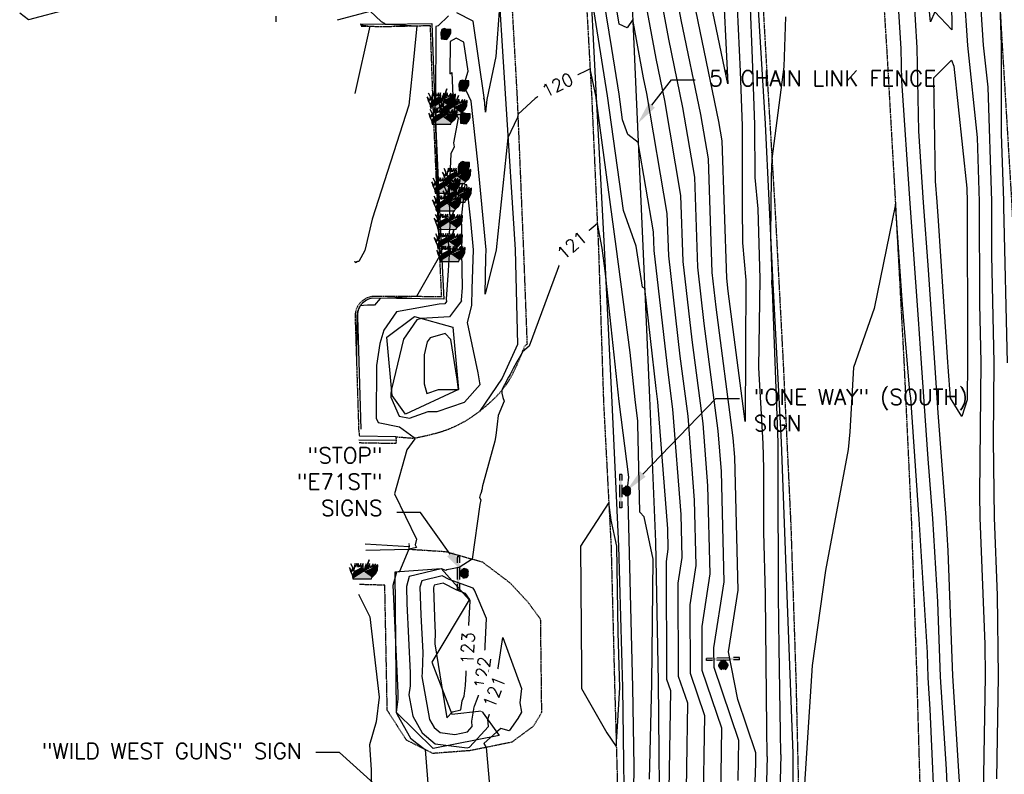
# Model space of a CAD drawing. Header units: feet. Extents: x 351431 to 355879, y 310968 to 329728.
# Tile 65 of 254: x 353309 to 353621, y 317784 to 318023. Entities that reach past the tile are written whole.
import ezdxf

# ---------------------------------------------------------------- set-up
doc = ezdxf.new("R2010")
doc.units = ezdxf.units.FT
doc.header["$MEASUREMENT"] = 0
doc.linetypes.add('D25', pattern=[0.375, 0.25, -0.125])
for name, color, linetype in [('ELIF', 153, 'LINKFENCE'), ('ELIO-LANDSCAPE', 3, 'Continuous'), ('ELTCH-EG2', 253, 'Continuous'), ('ELTCN-EG2', 251, 'Continuous'), ('ELTT', 3, 'Continuous'), ('ELYCB-BACK', 5, 'Continuous'), ('ELYCB-FL', 2, 'Continuous'), ('ELYSP', 1, 'D25'), ('ELYSS', 2, 'Continuous'), ('ESFS', 153, 'Continuous'), ('ESIO', 4, 'Continuous'), ('ESMask', 155, 'Continuous'), ('ETFS', 6, 'Continuous'), ('ETIF', 4, 'Continuous'), ('ETIS', 2, 'Continuous'), ('ETTC', 252, 'Continuous')]:
    doc.layers.add(name, color=color, linetype=linetype)
doc.styles.add('ANNO-TOPO', font='simplex.shx')
doc.styles.add('L80', font='simplex', dxfattribs={"height": 4})
doc.styles.add('ROMANSM', font='romansm.shx')
doc.linetypes.add('LINKFENCE', pattern='A,0.25,-0.08,0.25,-0.08,["X",ROMANSM,S=0.08,R=0,X=-0.004,Y=-0.04],-0.12', length=0.78)

# ---------------------------------------------------------------- blocks, each defined once
blk = doc.blocks.new('ESIPUBSIGN')
at = {"layer": 'ESMask'}
h = blk.add_hatch(color=256, dxfattribs=at)
edge = h.paths.add_edge_path()
edge.add_arc((0, 0), 0.03, 90, 450)
for p, q in [((-0.03, 0.1047), (-0.0447, 0.1047)), ((-0.0447, 0.1047), (-0.0447, 0.066)), ((-0.03, 0.1047), (-0.03, 0.066)), ((-0.0447, 0.0381), (-0.0447, -0.0393)), ((-0.03, 0.0381), (-0.03, -0.0393)), ((-0.0447, -0.0672), (-0.0447, -0.1059)), ((-0.03, -0.1059), (-0.0447, -0.1059)), ((-0.03, -0.0672), (-0.03, -0.1059))]:
    blk.add_line(p, q)
for start, end in [(144.23142, 216.35632), (17.97024, 107.04945), (253.53828, 340.78828)]:
    blk.add_arc((0, 0), 0.03, start, end)
blk.add_solid([(-0.0447, -0.1059), (-0.03, -0.1059), (-0.0447, 0.1047), (-0.03, 0.1047)], dxfattribs=at)
blk = doc.blocks.new('ESISHRUB')
blk.add_lwpolyline([(-0.0653, -0.0365), (0.0516, -0.0362), (0.0547, -0.028), (0.0786, -0.0063), (0.0901, 0.0179), (0.0919, 0.0514), (0.0684, 0.0347), (0.0778, 0.0586), (0.06, 0.034), (0.0625, 0.058), (0.0457, 0.0321), (0.0387, 0.0593), (0.0334, 0.0357), (0.0299, 0.0596), (0.0369, 0.0842), (0.0292, 0.0596), (0.0211, 0.034), (0.0194, 0.0586), (0.0092, 0.0343), (0.0037, 0.0084), (0.0002, 0.0366), (-0.0016, 0.0603), (-0.0131, 0.0366), (-0.0145, 0.0603), (-0.0261, 0.037), (-0.0321, 0.0606), (-0.0334, 0.037), (-0.0418, 0.0603), (-0.0503, 0.0366), (-0.0506, 0.0609), (-0.0576, 0.037), (-0.06, 0.0113), (-0.0657, 0.035), (-0.0786, 0.0583), (-0.0688, 0.034), (-0.0716, 0.0104), (-0.0877, 0.0347), (-0.0804, 0.0113), (-0.0702, -0.0122)], close=True)
at = {"layer": 'ESMask'}
for points in [[(0.0292, 0.0596), (0.0369, 0.0842), (0.0299, 0.0596), (0.0292, 0.0596)], [(-0.0877, 0.0347), (-0.0804, 0.0113), (-0.0716, 0.0104), (-0.0702, -0.0122)], [(-0.0786, 0.0583), (-0.0688, 0.034), (-0.0657, 0.035), (-0.0786, 0.0583)], [(-0.0688, 0.034), (-0.0716, 0.0104), (-0.0657, 0.035), (-0.06, 0.0113)], [(-0.0702, -0.0122), (-0.06, 0.0113), (-0.0716, 0.0104), (-0.0702, -0.0122)], [(-0.0653, -0.0365), (0.0037, 0.0084), (-0.0702, -0.0122), (-0.06, 0.0113)], [(0.0516, -0.0362), (0.0547, -0.028), (-0.0653, -0.0365), (0.0037, 0.0084)], [(-0.06, 0.0113), (-0.0503, 0.0366), (-0.0576, 0.037), (-0.06, 0.0113)], [(-0.06, 0.0113), (-0.0503, 0.0366), (-0.0334, 0.037), (-0.06, 0.0113)], [(-0.06, 0.0113), (-0.0334, 0.037), (-0.0261, 0.037), (-0.06, 0.0113)], [(-0.06, 0.0113), (-0.0261, 0.037), (-0.0131, 0.0366), (-0.06, 0.0113)], [(-0.06, 0.0113), (-0.0131, 0.0366), (0.0037, 0.0084), (0.0002, 0.0366)], [(-0.0576, 0.037), (-0.0506, 0.0609), (-0.0503, 0.0366), (-0.0576, 0.037)], [(-0.0503, 0.0366), (-0.0418, 0.0603), (-0.0334, 0.037), (-0.0503, 0.0366)], [(-0.0334, 0.037), (-0.0321, 0.0606), (-0.0261, 0.037), (-0.0334, 0.037)], [(-0.0261, 0.037), (-0.0145, 0.0603), (-0.0131, 0.0366), (-0.0261, 0.037)], [(-0.0131, 0.0366), (-0.0016, 0.0603), (0.0002, 0.0366), (-0.0131, 0.0366)], [(0.0037, 0.0084), (0.0092, 0.0343), (0.0211, 0.034), (0.0194, 0.0586)], [(0.0037, 0.0084), (0.0211, 0.034), (0.0457, 0.0321), (0.0334, 0.0357)], [(0.0037, 0.0084), (0.0457, 0.0321), (0.06, 0.034), (0.0037, 0.0084)], [(0.0037, 0.0084), (0.06, 0.034), (0.0547, -0.028), (0.0786, -0.0063)], [(0.0211, 0.034), (0.0292, 0.0596), (0.0334, 0.0357), (0.0299, 0.0596)], [(0.0334, 0.0357), (0.0387, 0.0593), (0.0457, 0.0321), (0.0334, 0.0357)], [(0.0457, 0.0321), (0.0625, 0.058), (0.06, 0.034), (0.0457, 0.0321)], [(0.06, 0.034), (0.0778, 0.0586), (0.0684, 0.0347), (0.06, 0.034)], [(0.06, 0.034), (0.0684, 0.0347), (0.0786, -0.0063)], [(0.0684, 0.0347), (0.0919, 0.0514), (0.0786, -0.0063), (0.0901, 0.0179)]]:
    blk.add_solid(points, dxfattribs=at)
blk = doc.blocks.new('ESIBLDR')
blk.add_lwpolyline([(-0.0073, 0.0333), (-0.0228, 0.0272), (-0.0302, 0.0057), (-0.0278, -0.0328), (-0.0097, -0.0343), (0.0083, -0.0366), (0.0223, -0.0197), (0.0337, 0.0033), (0.0337, 0.0272), (0.0083, 0.0272)], close=True)
at = {"layer": 'ESMask'}
for points in [[(0.0083, 0.0272), (-0.0073, 0.0333), (-0.0302, 0.0057), (-0.0228, 0.0272)], [(-0.0278, -0.0328), (0.0083, 0.0272), (-0.0302, 0.0057), (0.0083, 0.0272)], [(0.0223, -0.0197), (0.0083, -0.0366), (0.0083, 0.0272), (-0.0278, -0.0328)], [(0.0083, 0.0272), (0.0337, 0.0272), (0.0223, -0.0197), (0.0337, 0.0033)]]:
    blk.add_solid(points, dxfattribs=at)

msp = doc.modelspace()

# ---------------------------------------------------------------- linework, layer by layer
at = {"layer": 'ELIF', "flags": 128}
msp.add_lwpolyline([(353474.29, 318381.4), (353475.29, 318367.62), (353479.29, 318323.11), (353483.04, 318277.73), (353487.21, 318231.72), (353491.09, 318184.5), (353494.07, 318138.29), (353498.39, 318088.72), (353502.1, 318046.62), (353504.17, 318000.83), (353506.39, 317951.15), (353508.46, 317903.05), (353510.4, 317857.39), (353511.25, 317812.97), (353511.8, 317757.18), (353513.53, 317709.19), (353513.76, 317660.76), (353513.19, 317616.44), (353513.62, 317559.06)], dxfattribs=at)
at = {"layer": 'ELIO-LANDSCAPE', "flags": 128}
msp.add_lwpolyline([(353446.12, 317925.44), (353447.94, 317905.63), (353431.08, 317897.85), (353426.84, 317903.79), (353425.12, 317922.22), (353433.89, 317928.79)], close=True, dxfattribs=at)
at = {"layer": 'ELTCH-EG2', "flags": 128}
for points, elevation in [([(353603.88, 318065.54), (353604.41, 318019.68), (353598.98, 318025.47), (353597.68, 318022.31), (353593.44, 318065.26)], 113), ([(353519.98, 317765.22), (353520.65, 317806.15), (353517.75, 317814.66), (353517.63, 317844.27), (353518.88, 317852.43), (353518.54, 317866.05), (353515.94, 317899.47), (353514.41, 317911.12), (353509.98, 317949.78), (353509.79, 317955.66), (353504.92, 317984.03), (353501.62, 317986.53), (353499.97, 317991.22), (353498.85, 317999.27), (353496.55, 318013.76), (353491.4, 318045.65)], 118), ([(353525.54, 317770.7), (353526.06, 317802.23), (353521.49, 317815.62), (353521.4, 317837.42), (353523.31, 317849.84), (353522.79, 317870.58), (353520.72, 317897.18), (353518.22, 317916.27), (353514.58, 317948.02), (353514.13, 317961.44), (353507.6, 317999.51), (353506.57, 318004.51), (353503.17, 318022.99), (353501.36, 318020.31), (353498.84, 318021.5), (353494.94, 318045.66)], 117), ([(353531.1, 317776.17), (353531.47, 317798.31), (353525.23, 317816.59), (353525.17, 317830.56), (353527.74, 317847.25), (353527.04, 317875.11), (353525.5, 317894.89), (353522.02, 317921.43), (353519.18, 317946.25), (353518.48, 317967.22), (353513.32, 317997.3), (353510.58, 318010.64), (353504.05, 318046.07)], 116), ([(353540.48, 317736.85), (353542.23, 317787.12), (353542.28, 317790.48), (353536.52, 317807.36), (353533.58, 317822.45), (353536.6, 317842.07), (353535.54, 317884.16), (353535.06, 317890.31), (353529.64, 317931.74), (353528.38, 317942.73), (353527.18, 317978.77), (353524.75, 317992.89), (353518.59, 318022.89), (353514.89, 318042.97)], 114), ([(353535.69, 318040.39), (353537.25, 318006.55), (353537.88, 317989.24), (353537.93, 317963.89), (353538, 317952.17), (353539.05, 317940.3), (353538.86, 317895.55), (353533.44, 317936.89), (353532.98, 317940.97), (353531.53, 317984.55), (353530.47, 317990.69), (353522.6, 318029.01)], 113), ([(353531.6, 318039.47), (353533.3, 318002.56), (353526.61, 318035.14)], 112), ([(353514.42, 317759.75), (353515.25, 317810.07), (353514.01, 317813.69), (353513.85, 317851.12), (353514.45, 317855.02), (353514.29, 317861.53), (353511.16, 317901.76), (353510.61, 317905.96), (353506.97, 317937.72), (353506.29, 317938.16), (353504.23, 317951.17), (353500.26, 317962.46), (353495.19, 317998.83), (353489.82, 318032.82)], 119), ([(353607.84, 317766.14), (353604.68, 317814.82), (353603.25, 317854.47), (353602.6, 317865.06), (353600.08, 317898.29), (353598.98, 317914.16), (353597.02, 317943.57), (353595.46, 317964.93), (353593.92, 317987.64), (353593.46, 318014.02), (353592.32, 318031.85)], 114), ([(353608.26, 318032.21), (353609.4, 318014.73), (353612.48, 317985.54), (353613.13, 317965.31), (353613.16, 317932.69), (353613.61, 317914.3), (353613.2, 317872.53), (353613.3, 317864.95), (353614.88, 317824.93), (353614.97, 317814.77), (353614.16, 317764.56)], 114), ([(353540.34, 318029.36), (353541.02, 318010.66), (353541.84, 317989.58), (353541.94, 317972.94), (353542.82, 317963.01), (353543.46, 317940.8), (353543.11, 317912.55), (353544.48, 317888.58), (353544.68, 317880.59), (353544.64, 317860.47), (353545.16, 317840.72), (353545.16, 317840.21), (353545.61, 317798.23), (353545.75, 317789.38), (353545.78, 317789.27), (353544.7, 317745.32)], 114), ([(353324.25, 318026.24), (353311.53, 318022.9), (353308.69, 318025.05)], 117), ([(353409.51, 318022.87), (353419.86, 318025.66), (353423.37, 318022.33), (353424.3, 318021.79), (353424.55, 318021.53), (353425.7, 318021.47), (353434.73, 318021.01), (353433.16, 318005.96), (353432.13, 317995.81), (353420.51, 317959.67), (353418.14, 317949.7), (353416.31, 317946.31), (353416.23, 317946.3), (353416.15, 317946.3), (353416.07, 317946.29), (353416, 317946.27), (353415.92, 317946.25), (353415.85, 317946.23), (353415.78, 317946.2), (353415.71, 317946.17), (353415.64, 317946.14), (353415.58, 317946.1), (353415.52, 317946.06), (353415.46, 317946.02), (353415.4, 317945.97), (353415.35, 317945.92), (353415.3, 317945.87), (353415.26, 317945.92), (353415.22, 317945.96), (353415.19, 317946.01), (353415.16, 317946.05), (353415.13, 317946.08), (353415.11, 317946.12), (353415.09, 317946.15), (353415.07, 317946.18), (353415.06, 317946.2), (353415.04, 317946.23), (353415.04, 317946.25), (353415.03, 317946.28), (353415.02, 317946.28)], 118), ([(353460.96, 318027.07), (353459.76, 318011.31), (353456.94, 317997.64), (353456.51, 317993.59), (353456.25, 317996.3), (353456.11, 317997.59), (353455.96, 317997.92), (353456.05, 317998.22), (353452.54, 318022.5), (353447.42, 318025.16)], 119), ([(353619.66, 318027.5), (353620.1, 318014.84), (353620.09, 317986.71), (353620.77, 317965.48), (353620.77, 317963.64), (353621.97, 317914.08)], 116), ([(353389.93, 318024.07), (353389.91, 318022.26)], 118), ([(353444.71, 318024.15), (353441.44, 318020.99), (353440.73, 318020.76), (353440.58, 317996.71), (353440.57, 317995.82), (353442.42, 317997.02), (353442.43, 317996.69), (353442.43, 317995.71), (353441, 317994.48), (353440.54, 317992.16), (353441.8, 317951.37), (353441.86, 317948), (353434.55, 317935.12), (353429.98, 317934.84), (353423.07, 317934.57), (353423.08, 317934.48), (353421.28, 317932.39), (353421.25, 317932.4), (353421.2, 317932.41), (353421.16, 317932.42), (353421.1, 317932.43), (353421.04, 317932.43), (353420.97, 317932.44), (353420.89, 317932.45), (353420.79, 317932.45), (353420.66, 317932.45), (353420.51, 317932.45), (353420.31, 317932.45), (353420.04, 317932.43), (353419.64, 317932.41), (353419, 317932.37), (353417.79, 317932.28), (353416.77, 317932.24), (353416.67, 317932.1), (353416.67, 317932.1), (353416.54, 317931.89), (353416.53, 317931.88), (353416.41, 317931.67), (353416.4, 317931.66), (353416.29, 317931.44), (353416.28, 317931.43), (353416.18, 317931.21), (353416.17, 317931.19), (353416.08, 317930.97), (353416.07, 317930.95), (353416, 317930.73), (353415.98, 317930.7), (353415.92, 317930.49), (353415.9, 317930.45), (353415.85, 317930.24), (353415.84, 317930.19), (353415.79, 317929.99), (353415.78, 317929.94), (353415.75, 317929.73), (353415.74, 317929.67), (353415.71, 317929.47), (353415.7, 317929.41), (353415.69, 317929.21), (353415.68, 317929.14), (353415.68, 317928.95), (353415.67, 317928.88), (353415.67, 317928.69), (353415.56, 317913.86)], 119), ([(353416.84, 318021.28), (353418.52, 318021.06), (353419.76, 318020.87), (353415.02, 317999.54)], 117), ([(353599.72, 317965.22), (353599.27, 317971.71), (353598.7, 318004.54), (353604.33, 318010.11), (353605.1, 318008.21), (353609.17, 317969.53), (353609.31, 317965.23), (353609.36, 317917.22), (353609.43, 317914.41), (353609.31, 317902.39), (353607.54, 317897.07), (353604, 317902.92), (353603.25, 317912.88), (353603.15, 317914.32), (353600.16, 317959.12), (353599.72, 317965.22)], 113), ([(353450.55, 317970.56), (353449.9, 317970.7), (353448.76, 317960.04), (353448.91, 317952.5), (353448.75, 317950.72), (353448.88, 317949.36), (353449.07, 317938.03), (353448.79, 317934.03), (353448.82, 317933.83), (353445, 317928.76), (353436.09, 317928.19), (353434.65, 317927.78), (353430.43, 317921.62), (353426.65, 317905.8), (353426.44, 317904.54), (353426.44, 317903.21), (353429.13, 317897.26), (353432.38, 317896.62), (353438.32, 317898.73), (353441.15, 317898.71), (353449.78, 317901.63), (353454.75, 317907.21), (353454.67, 317907.76), (353454.16, 317910.95), (353450.71, 317926.93), (353452.09, 317932.34), (353452.2, 317937.64), (353452.7, 317950), (353451.83, 317959.14), (353450.55, 317970.56)], 121), ([(353599.37, 317764.09), (353597.59, 317804.35), (353596.95, 317814.24), (353596.66, 317822.29), (353594.09, 317864.53), (353593.74, 317869.11), (353591.4, 317903.01), (353591.12, 317904.77), (353590.33, 317913.85), (353588.78, 317932.48), (353586.53, 317964.4), (353579.79, 317931.33), (353573.17, 317912.63), (353572.01, 317892.28), (353571.48, 317886.6), (353564.31, 317848.27), (353560.15, 317818.18), (353556.77, 317765.8)], 116), ([(353503.26, 317756.25), (353503.59, 317786.14), (353503.2, 317811.26), (353502.87, 317823.83), (353501.67, 317875.09), (353501.9, 317877.87), (353498.92, 317901.87), (353494.48, 317943.32), (353493.47, 317950.53), (353491.95, 317958.33), (353482.5, 317950.25), (353481.04, 317948.29), (353470.28, 317919.39), (353468.21, 317917.57), (353468.19, 317917.56), (353468.18, 317917.53), (353467.32, 317915.99), (353466.43, 317914.39), (353465.28, 317912.3), (353464.73, 317911.31), (353464.24, 317910.41), (353463.8, 317909.59), (353463.38, 317908.83), (353462.98, 317908.08), (353462.11, 317906.38), (353461.74, 317905.66), (353461.64, 317905.43), (353461.69, 317904.46), (353462, 317903.08), (353462.43, 317901.94), (353460.46, 317897.4), (353460.16, 317894.7), (353459.72, 317891.13), (353459.47, 317889.33), (353455.69, 317875.87), (353455.55, 317875.16), (353455.45, 317874.61), (353455.36, 317874.18), (353455.29, 317873.83), (353455.22, 317873.53), (353455.19, 317873.4), (353455.15, 317873.27), (353455.12, 317873.15), (353455.06, 317872.94), (353455.01, 317872.77), (353454.96, 317872.64), (353454.92, 317872.51), (353454.77, 317872.3), (353454.54, 317871.47), (353454.95, 317870.63), (353454.65, 317869.22), (353452.2, 317851.91), (353448.11, 317849.23), (353444.25, 317848.53), (353443.9, 317848.26), (353442.49, 317848.75), (353442.37, 317848.81), (353432.21, 317846.36), (353431.37, 317843.24), (353431.56, 317837.82), (353432.62, 317815.84), (353432.52, 317811.72), (353432.19, 317808.87), (353433.4, 317802.13), (353436.42, 317796.8), (353440.51, 317793.32), (353450.67, 317792.07), (353451.39, 317792.22), (353457.4, 317798.75), (353457.25, 317801.11), (353458.03, 317803.62), (353457.88, 317806.35), (353459.47, 317810.45), (353461.95, 317827), (353467.88, 317810.82), (353467.39, 317806.36), (353467.84, 317803.33), (353466.74, 317801.34), (353463.96, 317797.43), (353461.32, 317798.14), (353460.1, 317797.13), (353455.98, 317793.44), (353456.64, 317792.16), (353458.73, 317769.42)], 121), ([(353438, 317920.76), (353437.03, 317916.67), (353436.99, 317907.42), (353437.87, 317904.41), (353441.51, 317905.71), (353447.89, 317905.68), (353447.45, 317908.99), (353445.43, 317921.52), (353443.64, 317923.43), (353438.91, 317922.08), (353438, 317920.76)], 122), ([(353497.97, 317792.42), (353498.24, 317797.15), (353499.05, 317811.13), (353498.55, 317828.58), (353498.16, 317856.01), (353496.34, 317864.19), (353495.58, 317869.82), (353486.61, 317855.98), (353486.95, 317816.61), (353486.97, 317810.81), (353494.93, 317796.81), (353497.97, 317792.42)], 122), ([(353436.56, 317822.26), (353436.4, 317815.92), (353436.26, 317814.67), (353438.71, 317800.99), (353440.13, 317798.5), (353442.04, 317796.87), (353446.78, 317796.28), (353450.73, 317797.12), (353452.24, 317798.75), (353452.13, 317800.47), (353452.83, 317804.97), (353454.56, 317809.43), (353456.12, 317819.82), (353456.83, 317833.06), (353453.01, 317842), (353452.53, 317842.72), (353444.94, 317845.37), (353442.69, 317846.56), (353436.22, 317844.99), (353435.68, 317843), (353435.98, 317834.17), (353436.56, 317822.26)], 122), ([(353440.5, 317828.67), (353440.4, 317825.04), (353442.52, 317811.89), (353444.16, 317801.59), (353445.96, 317803.43), (353448.64, 317804.07), (353449.08, 317806.96), (353449.65, 317808.41), (353450.15, 317811.8), (353451.59, 317838.64), (353451.36, 317839.18), (353450.14, 317841.03), (353447.39, 317841.99), (353443.02, 317844.3), (353440.22, 317843.63), (353439.99, 317842.77), (353440.41, 317830.53), (353440.5, 317828.67)], 123), ([(353416.2, 317840.73), (353419.74, 317833.58), (353422.76, 317808.11), (353421.79, 317800.31), (353419.7, 317792.97), (353420.18, 317785.07), (353420.12, 317759.43), (353419.92, 317758.41), (353420.72, 317753.18), (353416.87, 317742.52)], 119)]:
    msp.add_lwpolyline(points, dxfattribs=dict(at, elevation=elevation))
at = {"layer": 'ELTCN-EG2', "flags": 128}
for points, elevation in [([(353603.65, 317764.06), (353602.72, 317785.24), (353600.81, 317814.53), (353599.95, 317838.38), (353598.35, 317864.8), (353596.91, 317883.7), (353594.82, 317914), (353593.88, 317928.01), (353591.21, 317964.64), (353588.56, 318003.57), (353588.39, 318013.66), (353585.99, 318051.31)], 115), ([(353612.04, 318050.58), (353614.38, 318014.88), (353615.79, 318001.56), (353616.95, 317965.4), (353616.97, 317948.16), (353617.79, 317914.19), (353617.55, 317889.83), (353617.87, 317864.99), (353618.84, 317840.43), (353619.07, 317814.63), (353618.54, 317782.22)], 115), ([(353536.67, 317781.65), (353536.88, 317794.4), (353528.97, 317817.56), (353528.94, 317823.71), (353532.17, 317844.66), (353531.29, 317879.63), (353530.28, 317892.6), (353525.83, 317926.58), (353523.78, 317944.49), (353522.83, 317972.99), (353519.04, 317995.1), (353514.59, 318016.76), (353509.47, 318044.52)], 115), ([(353551.69, 318023.86), (353551.16, 318007.96), (353547.35, 317978.86), (353547.09, 317973.1), (353546.89, 317954.25), (353547.27, 317941.24), (353547.25, 317939.47), (353547.37, 317937.31), (353549.17, 317888.91), (353549.16, 317883.56), (353549.26, 317879.8), (353549.34, 317840.33), (353549.51, 317823.88), (353549.94, 317796.95), (353550.06, 317790.15), (353550.16, 317789.81), (353549.67, 317769.5)], 115), ([(353508.45, 317782.05), (353509.26, 317812.47), (353509.69, 317851.85), (353506.83, 317865.32), (353505.43, 317866.81), (353504.77, 317894.79), (353504.84, 317895.59), (353503.98, 317902.49), (353502.39, 317917.37), (353497.88, 317950.97), (353491.59, 317998.04), (353491.53, 317998.39), (353489.65, 318007.34), (353479.27, 318002.23), (353478.25, 318001.95), (353472.19, 317997.98), (353466.82, 317993.02), (353466.52, 317991.76), (353463.59, 317985.45), (353459.83, 317949.95), (353456.35, 317935.85), (353456.6, 317947.6), (353456.69, 317949.92), (353454.04, 317977.72), (353451.87, 317997.08), (353449.59, 318002.1), (353450.94, 318006.64), (353449.62, 318015.79), (353447.18, 318017.05), (353445.26, 318016.03), (353445.11, 318005.73), (353445.81, 318006.18), (353446.18, 317996.15), (353446.58, 317995.01), (353446.51, 317994.36), (353447.76, 317991.68), (353446.29, 317983.85), (353446.52, 317982.63), (353445.46, 317980.43), (353445.02, 317970.87), (353444.99, 317968.83), (353444.94, 317964.82), (353445.1, 317959.84), (353445.14, 317957.53), (353444.66, 317952.12), (353444.7, 317951.67), (353444.98, 317948.52), (353444.67, 317943.39), (353444.03, 317934.27), (353444.14, 317933.56), (353443.61, 317932.85), (353441.82, 317932.74), (353428.2, 317930.31), (353424.24, 317924.52), (353422.99, 317920.25), (353421.85, 317913.31), (353421.83, 317896.54), (353422.44, 317895.2), (353429.16, 317893.87), (353433.85, 317890.4), (353434.11, 317890.31), (353434.01, 317890.01), (353431.56, 317886.51), (353427.63, 317872.55), (353434.56, 317858.25), (353434.16, 317856.37), (353434.53, 317855.57), (353432.21, 317855.03), (353432.18, 317855.02), (353429.16, 317847.95), (353428.2, 317847.72), (353427.06, 317843.47), (353427.13, 317841.46), (353428.68, 317809.43), (353428.64, 317807.52), (353428.14, 317803.26), (353428.48, 317802.57), (353432.72, 317795.11), (353434.65, 317793.47), (353437.34, 317791.49), (353438.42, 317778.12)], 120)]:
    msp.add_lwpolyline(points, dxfattribs=dict(at, elevation=elevation))
at = {"layer": 'ELTT', "flags": 128}
msp.add_lwpolyline([(353427.82, 317847.85), (353442.35, 317848.93), (353451.26, 317839), (353439.41, 317819.18), (353445.76, 317802.72), (353455.18, 317803.72), (353460.81, 317795.96), (353439.87, 317791.81), (353428.24, 317803.24)], close=True, dxfattribs=at)
at = {"layer": 'ELYCB-BACK', "flags": 128}
msp.add_lwpolyline([(353416.69, 318021.58), (353423.91, 318021.53), (353439.44, 318021.72), (353440.39, 317995.44), (353442.38, 317951.1), (353443.26, 317934.31), (353420.71, 317934.6, 0.420298), (353415.91, 317928.68), (353416.96, 317893.11)], format="xyb", dxfattribs=at)
for points in [[(353428.06, 317890.67), (353416.46, 317890.84)], [(353418.47, 317854.68), (353432.15, 317855.04)]]:
    msp.add_lwpolyline(points, dxfattribs=at)
at = {"layer": 'ELYCB-FL', "flags": 128}
for points in [[(353428.29, 317889.51), (353416.29, 317889.55)], [(353418.29, 317856.72), (353432.21, 317855.89)]]:
    msp.add_lwpolyline(points, dxfattribs=at)
at = {"layer": 'ELYSP', "flags": 128}
for points in [[(353454.98, 320231.17), (353457.46, 320179.48), (353459.6, 320131.2), (353462.02, 320081.93), (353464.7, 320031.64), (353467.36, 319981.73), (353470.04, 319931.77), (353472.74, 319881.98), (353475.48, 319831.88), (353478.09, 319782.45), (353481.08, 319732.51), (353484.3, 319682.65), (353487.46, 319633.09), (353490.98, 319583.01), (353494.56, 319532.97), (353498.36, 319483.27), (353502.37, 319433.27), (353506.75, 319384.05), (353510.79, 319333.51), (353514.9, 319284.24), (353518.97, 319234.18), (353522.99, 319184.4), (353527.24, 319134.65), (353528.6, 319118.74), (353533.03, 319068.19), (353537.29, 319018.97), (353541.52, 318968.66), (353545.9, 318919.14), (353550.16, 318869.41), (353554.5, 318819.59), (353558.65, 318769.85), (353562.82, 318719.76), (353566.98, 318670.57), (353571.43, 318619.61), (353575.91, 318569.57), (353580.27, 318520.11), (353584.57, 318469.01), (353588.88, 318420.66), (353593.34, 318368.6), (353597.44, 318321.17), (353602.53, 318266.14), (353606.95, 318214), (353610.84, 318165.65), (353614.18, 318115.27), (353617.48, 318065.6), (353620.38, 318014.8), (353623.35, 317965.63), (353625.85, 317913.96), (353627.97, 317865.26), (353629.54, 317813.92), (353630.41, 317765.22), (353630.66, 317713.54), (353630.84, 317664.99), (353630.56, 317613.46), (353630.55, 317564.85), (353630, 317514.46), (353629.06, 317464.33), (353627.82, 317413.79), (353626.18, 317364.26), (353624.41, 317313.57), (353622.48, 317264.09), (353619.63, 317212.57), (353616.94, 317164.02), (353613.82, 317114.25), (353610.58, 317063.91), (353607.4, 317013.54), (353605.72, 316988.68), (353602.19, 316938.36), (353598.23, 316887.81), (353594.76, 316838.4), (353590.67, 316787.16), (353586.84, 316738.76), (353584.18, 316708.47)], [(353325.25, 320230.5), (353327.28, 320185.02), (353329.27, 320137.97), (353331.49, 320090.69), (353333.18, 320043.16), (353335.49, 319996.85), (353337.91, 319950.62), (353341, 319897.27), (353343.65, 319851.36), (353346.5, 319803.24), (353349.17, 319756.94), (353351.25, 319710.48), (353355.01, 319661.66), (353357.95, 319616.56), (353361.11, 319571.16), (353364.41, 319526.89), (353367.83, 319482.4), (353371.26, 319437.71), (353374.84, 319391.5), (353378.34, 319345.78), (353381.92, 319299.99), (353385.63, 319254.39), (353389.18, 319208.52), (353393.13, 319162.92), (353397.1, 319117.99), (353400.78, 319073.47), (353404.82, 319029.07), (353409.48, 318981.66), (353413.57, 318935.55), (353417.57, 318887.31), (353421.2, 318839.55), (353425.39, 318792.44), (353429.85, 318744.33), (353434.33, 318695.1), (353438.97, 318644.4), (353443.52, 318592.07), (353447.46, 318538.6), (353452.68, 318485.7), (353454.37, 318459.34), (353458.67, 318415.19), (353462.25, 318366.98), (353466.08, 318322.23), (353469.82, 318275.04), (353473.15, 318231.65), (353477.12, 318183.6), (353480.62, 318137.49), (353484.36, 318089.92), (353487.53, 318045.51), (353490.16, 317998.1), (353492.31, 317950.32), (353493.91, 317901.53), (353496.3, 317855.96), (353497.44, 317811.01), (353499.02, 317755.83), (353499.76, 317709.25), (353499.83, 317660.98), (353499.58, 317615.85), (353499.55, 317559.66), (353499.47, 317550.14)], [(353378.64, 320228.17), (353380.99, 320177.68), (353383.06, 320148.88), (353383.94, 320144.7), (353385.61, 320140.46), (353386.09, 320128.16), (353388.57, 320078.03), (353391.47, 320028.01), (353394.12, 319978.45), (353399.52, 319877.95), (353402.64, 319827.79), (353405.49, 319777.76), (353408.45, 319728.06), (353411.82, 319677.73), (353415, 319627.95), (353418.36, 319578.01), (353422.11, 319527.92), (353425.76, 319477.73), (353429.65, 319427.95), (353433.71, 319377.95), (353437.49, 319327.75), (353441.39, 319277.45), (353445.85, 319227.94), (353449.87, 319177.64), (353454.19, 319127.59), (353460.05, 319061.85), (353464.66, 319012.05), (353468.88, 318962.53), (353473.33, 318912.88), (353477.42, 318862.86), (353481.67, 318812.82), (353485.84, 318763.37), (353490.46, 318713.15), (353494.19, 318662.85), (353499.43, 318613.71), (353503.99, 318564.23), (353507.36, 318513.93), (353511.16, 318464.16), (353515.35, 318413.93), (353519.26, 318364.59), (353522.77, 318314.64), (353527.27, 318264.83), (353531.55, 318209.22), (353535.3, 318159.58), (353538.85, 318110.5), (353542.63, 318061.1), (353545.44, 318010.9), (353548.35, 317962.15), (353550.97, 317912.71), (353553.34, 317862.42), (353554.95, 317813.47), (353556.11, 317763.52), (353556.96, 317713.94), (353554.27, 317664.48), (353552.98, 317614.47), (353549.96, 317564.69), (353547.59, 317515.72), (353544.8, 317465.91), (353541.17, 317416.48), (353536.92, 317367.11), (353533, 317317.27), (353528.26, 317268.15), (353523.78, 317219.03), (353517.73, 317169.49), (353509.26, 317120.41), (353499.11, 317071.62), (353491.02, 317035.86), (353487.7, 317026.13), (353485.62, 317023.45), (353481.35, 317022.59), (353478.27, 317025.14), (353480.93, 317071.61), (353483.88, 317118.16), (353486.75, 317167.75), (353489.19, 317213.76), (353491.32, 317263.15), (353492.87, 317310.09), (353494.46, 317357.6), (353496.36, 317406.01), (353497.73, 317454.88), (353498.85, 317501.61), (353499.41, 317550.09)], [(353419.97, 320230.49), (353422.19, 320179.88), (353424.5, 320129.05), (353426.92, 320079.71), (353429.71, 320028.31), (353432.23, 319979.89), (353434.8, 319928.62), (353437.54, 319879.64), (353440.38, 319830.09), (353443.44, 319779.85), (353446.38, 319730.26), (353449.7, 319680.31), (353452.8, 319630.71), (353456.41, 319580.31), (353459.86, 319530.66), (353463.51, 319480.58), (353467.37, 319430.78), (353471.27, 319381.02), (353475.22, 319331.11), (353479.29, 319281.29), (353483.61, 319230.95), (353487.72, 319181.28), (353491.99, 319131.73), (353493.47, 319114.97), (353497.85, 319064.83), (353502.47, 319015.35), (353506.66, 318965.52), (353511.05, 318915.96), (353515.44, 318865.23), (353519.53, 318816.52), (353523.85, 318765.66), (353528.33, 318715.56), (353532.53, 318666.62), (353536.45, 318619.34), (353540.91, 318567.05), (353545.19, 318517.12), (353549.33, 318467.12), (353553.29, 318417.9), (353557.45, 318367.73), (353561.46, 318319.15), (353565.79, 318264.65), (353569.66, 318212.81), (353573.16, 318163.17), (353577.07, 318113.28), (353580.48, 318064.77), (353583.75, 318013.32), (353586.53, 317964.4), (353589.24, 317913.84), (353591.55, 317864.39), (353593.28, 317814.26), (353594.71, 317764.05), (353595.48, 317714.52), (353595.88, 317665.34), (353595.61, 317614.57), (353595.11, 317565.02), (353594.54, 317514.86), (353593.73, 317464.66), (353592.47, 317415.42), (353591.06, 317366.01), (353589.46, 317315.48), (353587.46, 317264.63), (353585.3, 317215.87), (353582.77, 317166.1), (353579.82, 317116.2), (353576.6, 317064.78), (353573.17, 317016.57), (353571.39, 316992.63), (353567.24, 316939.29), (353563.41, 316891.32), (353559.08, 316841.37), (353554.82, 316791.72), (353551.19, 316741.28), (353548.88, 316711.62)], [(353416.37, 317888.82), (353428.13, 317888.61), (353428.29, 317889.51), (353428.06, 317890.67), (353433.73, 317890.23), (353436.31, 317890.75), (353438.32, 317891.21), (353440.55, 317891.77), (353442.78, 317892.42), (353443.82, 317892.77), (353444.78, 317893.13), (353445.64, 317893.49), (353447.27, 317894.22), (353448.78, 317894.97), (353450.22, 317895.77), (353451.63, 317896.64), (353453.05, 317897.62), (353454.52, 317898.73), (353456.9, 317900.66), (353458.32, 317901.91), (353459.65, 317903.19), (353460.92, 317904.55), (353462.15, 317906.04), (353463.37, 317907.71), (353464, 317908.68), (353464.62, 317909.75), (353465.23, 317910.9), (353465.82, 317912.08), (353466.38, 317913.28), (353467.39, 317915.58), (353468.18, 317917.53), (353468.89, 317919.39), (353469.74, 317920.15), (353468.61, 317949.83), (353466.62, 317997.83), (353464.05, 318043.72), (353460.91, 318089.59), (353457.3, 318136.7), (353453.56, 318183.44), (353449.72, 318229.92), (353446.26, 318275.01), (353443.47, 318308.01), (353440.62, 318310.09), (353430.28, 318311.78), (353414.66, 318313.85), (353395.94, 318311.33), (353383.47, 318306.55), (353377.4, 318298.19), (353376.58, 318279.6), (353380.14, 318236.62), (353387.53, 318189.7), (353358.87, 318188.75)], [(353432.17, 317856.8), (353432.21, 317855.89), (353432.15, 317855.04), (353443.82, 317854.29), (353455.49, 317850.97), (353464.21, 317844.38), (353469.81, 317838.39), (353473.86, 317832.91), (353474.14, 317810.43), (353474.21, 317803.18), (353471.61, 317798.86), (353464.79, 317793.81), (353451.53, 317791.13), (353439.79, 317790.25), (353431.38, 317794.5), (353425.3, 317803.91), (353424.53, 317843.6), (353416.52, 317843.82)]]:
    msp.add_lwpolyline(points, dxfattribs=at)
msp.add_lwpolyline([(353417, 318020.93), (353423.88, 318020.77), (353438.89, 318021.1), (353439.77, 317995.41), (353441.69, 317951.41), (353442.47, 317935.07), (353420.87, 317935.2, 0.398377), (353415.09, 317928.72), (353416.23, 317892.8), (353416.46, 317890.84)], format="xyb", dxfattribs=at)
at = {"layer": 'ELYSS', "flags": 128}
for points in [[(353395.84, 318309.81), (353414.87, 318310.47), (353429.37, 318308), (353439.21, 318303.39), (353442.33, 318296.19), (353442.1, 318274.55), (353445.47, 318229.47), (353450.22, 318183.03), (353453.91, 318135.99), (353456.79, 318089.04), (353459.94, 318043.16), (353462.79, 317997.84), (353465.85, 317950.09), (353466.66, 317919.95), (353461.79, 317909.22), (353454.52, 317898.73)], [(353489.17, 318045.64), (353491.57, 317998.4), (353494.13, 317950.65), (353496.51, 317901.58), (353498.67, 317856.02), (353499.98, 317811.2), (353500.62, 317756.02), (353500.76, 317709.09), (353501.61, 317661.12), (353501.36, 317616.09), (353501.64, 317559.37), (353501.2, 317550.6)], [(353542.02, 318041.81), (353545.16, 317989.89), (353547.53, 317941.27), (353550.22, 317888.98), (353552.03, 317840.4), (353553.93, 317790.27), (353554.27, 317736.38), (353553.45, 317685.32), (353552.76, 317635.97), (353550.4, 317584.05), (353548.17, 317551.27)]]:
    msp.add_lwpolyline(points, dxfattribs=at)
at = {"layer": 'ETFS', "linetype": 'ByBlock', "lineweight": -2}
for p, q in [((353529.56, 317902.82), (353537.06, 317902.82)), ((353435.8, 317866.7), (353428.3, 317866.7))]:
    msp.add_line(p, q, dxfattribs=at)
for points in [[(353506.39, 317878.87), (353529.56, 317902.82)], [(353445.3, 317853.48), (353435.8, 317866.7)]]:
    msp.add_lwpolyline(points, dxfattribs=at)
at = {"layer": 'ETFS'}
for points in [[(353507.29, 317878), (353501.17, 317873.48), (353505.49, 317879.74)], [(353446.31, 317854.21), (353449.68, 317847.39), (353444.28, 317852.75)]]:
    msp.add_solid(points, dxfattribs=at)
at = {"layer": 'ETIF', "linetype": 'ByBlock', "lineweight": -2}
msp.add_line((353515.45, 318003.85), (353522.95, 318003.85), dxfattribs=at)
msp.add_lwpolyline([(353509.24, 317995.82), (353515.45, 318003.85)], dxfattribs=at)
at = {"layer": 'ETIF'}
msp.add_solid([(353510.23, 317995.05), (353504.66, 317989.88), (353508.25, 317996.58)], dxfattribs=at)
at = {"layer": 'ETIS', "linetype": 'ByBlock', "lineweight": -2}
msp.add_line((353410.16, 317790.56), (353402.66, 317790.56), dxfattribs=at)
msp.add_lwpolyline([(353438.52, 317764.99), (353410.16, 317790.56)], dxfattribs=at)

# ---------------------------------------------------------------- block references
at = {"layer": 'ESFS', "xscale": 50, "yscale": 50, "zscale": 50}
for p in [(353501.17, 317873.48), (353449.68, 317847.39)]:
    msp.add_blockref('ESIPUBSIGN', p, dxfattribs=at)
at = {"layer": 'ESFS', "xscale": 50.00000000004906, "yscale": 50.00000000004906, "zscale": 50.00000000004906, "rotation": 271.5769228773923}
msp.add_blockref('ESIPUBSIGN', (353531.91, 317818.33), dxfattribs=at)
at = {"layer": 'ESIO', "xscale": 50, "yscale": 50, "zscale": 50}
for name, p in [('ESIBLDR', (353443.76, 318018.51)), ('ESIBLDR', (353449.52, 318002.14)), ('ESISHRUB', (353442.32, 317996.75)), ('ESISHRUB', (353446.03, 317994.73)), ('ESISHRUB', (353442.85, 317991.58)), ('ESIBLDR', (353449.91, 317991.73)), ('ESISHRUB', (353447.24, 317972.84)), ('ESIBLDR', (353449.29, 317975.84)), ('ESIBLDR', (353449.66, 317976.27)), ('ESISHRUB', (353443.8, 317969.79)), ('ESISHRUB', (353447.4, 317966.9)), ('ESISHRUB', (353444.08, 317964.1)), ('ESISHRUB', (353444.58, 317958.27)), ('ESISHRUB', (353444.61, 317952.14)), ('ESISHRUB', (353445.39, 317948.1)), ('ESISHRUB', (353417.69, 317847.48))]:
    msp.add_blockref(name, p, dxfattribs=at)

# ---------------------------------------------------------------- texts
at = {"layer": 'ETFS', "insert": (353541.56, 317905.82), "char_height": 5, "width": 77.2978, "attachment_point": 1, "style": 'ANNO-TOPO'}
msp.add_mtext('"ONE WAY" (SOUTH)\\PSIGN', dxfattribs=at)
at = {"layer": 'ETFS', "insert": (353423.8, 317887.27), "char_height": 5, "attachment_point": 3, "style": 'ANNO-TOPO'}
msp.add_mtext('"STOP"\\P"E71ST"\\PSIGNS', dxfattribs=at)
at = {"layer": 'ETIF', "insert": (353527.45, 318006.85), "char_height": 5, "attachment_point": 1, "style": 'ANNO-TOPO'}
msp.add_mtext("5' CHAIN LINK FENCE", dxfattribs=at)
at = {"layer": 'ETIS', "insert": (353398.16, 317793.51), "char_height": 5, "attachment_point": 3, "style": 'ANNO-TOPO'}
msp.add_mtext('"WILD WEST GUNS" SIGN', dxfattribs=at)

# ---------------------------------------------------------------- next in the draw order: texts
at = {"layer": 'ETTC', "char_height": 4, "attachment_point": 5, "style": 'L80', "bg_fill": 3, "box_fill_scale": 1.5, "bg_fill_color": 256, "bg_fill_true_color": 13158600}
for s, insert, rotation, bg_fill_transparency in [('{120}', (353479.3, 318002.24, 120), 26.1988, 0), ('{121}', (353483.85, 317951.41, 121), 40.5396, 0), ('{123}', (353450.79, 317823.6, 123), 86.9329, 8541644)]:
    msp.add_mtext(s, dxfattribs=dict(at, insert=insert, rotation=rotation, bg_fill_transparency=bg_fill_transparency))

# ---------------------------------------------------------------- next in the draw order: texts
at = {"layer": 'ETTC', "insert": (353455.52, 317815.85, 122), "char_height": 4, "attachment_point": 5, "rotation": 81.4894, "style": 'L80', "bg_fill": 3, "box_fill_scale": 1.5, "bg_fill_color": 256, "bg_fill_true_color": 13158600, "bg_fill_transparency": 8541644}
msp.add_mtext('{122}', dxfattribs=at)

# ---------------------------------------------------------------- next in the draw order: texts
at = {"layer": 'ETTC', "insert": (353459.22, 317809.8, 121), "char_height": 4, "attachment_point": 5, "rotation": 68.7358, "style": 'L80', "bg_fill": 3, "box_fill_scale": 1.5, "bg_fill_color": 256, "bg_fill_true_color": 13158600, "bg_fill_transparency": 11041964}
msp.add_mtext('{121}', dxfattribs=at)

doc.saveas('drawing.dxf')
